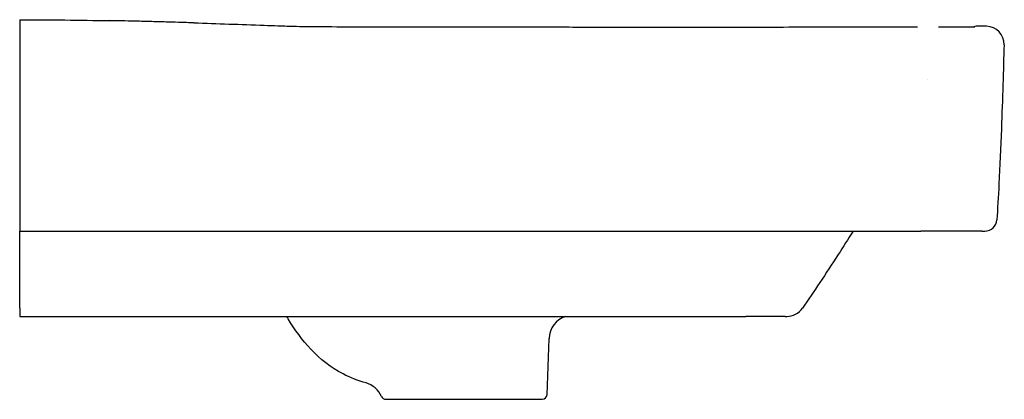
# Model space of a CAD drawing. Header units: millimetres. Extents: x -2 to 410, y -19 to 850.
# Tile 2 of 2: x 0 to 410, y 692 to 850. Entities that reach past the tile are written whole.
import ezdxf

# ---------------------------------------------------------------- set-up
doc = ezdxf.new("R2010")
doc.units = ezdxf.units.MM
doc.layers.add('GEB-KONTUR-A', color=5, linetype='CONTINUOUS')

msp = doc.modelspace()

# ---------------------------------------------------------------- linework, layer by layer
at = {"layer": 'GEB-KONTUR-A', "ltscale": 25}
for p, q in [((0, 850), (0, 847.13)), ((0, 847.13), (0, 839.62)), ((363.5, 847), (363.51, 847)), ((363.52, 847), (363.52, 847)), ((363.52, 847), (363.52, 847)), ((0, 839.62), (0, 766.83)), ((377.9, 825.02), (377.9, 825.02)), ((0, 766.83), (0, 762)), ((0, 762), (375.2, 762)), ((0, 729.99), (0, 762)), ((0, 729.99), (0, 726.5)), ((0, 726.5), (302.26, 726.5)), ((302.26, 726.5), (302.26, 726.5)), ((318.74, 726.5), (302.26, 726.5)), ((318.74, 726.5), (319.32, 726.5)), ((219.56, 693.93), (220.38, 717.36)), ((152.44, 692), (217.56, 692))]:
    msp.add_line(p, q, dxfattribs=at)
for centre, radius, start, end in [((401.84, 767), 5, 270, 356.228), ((319.32, 734.5), 8, 270, 325.3624), ((230.37, 717.01), 10, 108.3464, 178), ((152.44, 694), 2, 203.6184, 270), ((217.56, 694), 2, 270, 358)]:
    msp.add_arc(centre, radius, start, end, dxfattribs=at)
for centre, major_axis, ratio, start_param, end_param in [((399.09, 840.83), (-5.27, 3.8), 0.999999, 5.315944, 5.63187), ((402.33, 839.75), (7.5, -0.11), 0.999999, 6.271634, 7.841366), ((141.45, 689.19), (9.85, 1.74), 1, 0.237317, 1.11515)]:
    msp.add_ellipse(centre, major_axis=major_axis, ratio=ratio, start_param=start_param, end_param=end_param, dxfattribs=at)
for points in [[(0, 850), (12.5, 850), (25, 849.85), (37.5, 849.61)], [(72.5, 848.69), (82.26, 848.38), (92.01, 848.04), (101.77, 847.69)], [(101.77, 847.69), (105.77, 847.54), (108.85, 847.43), (113.77, 847.26)], [(101.77, 847.69), (105.77, 847.54), (108.85, 847.43), (113.77, 847.26)], [(113.77, 847.26), (113.77, 847.26), (113.77, 847.26), (113.77, 847.26)], [(113.77, 847.26), (113.77, 847.26), (113.77, 847.26), (113.77, 847.26)], [(113.8, 847.26), (113.83, 847.26), (113.85, 847.26), (113.88, 847.26)], [(363.52, 847), (366.93, 847.01), (370.35, 847.01), (373.74, 847.01)], [(363.52, 847), (366.93, 847.01), (370.35, 847.01), (373.74, 847.01)], [(402.53, 847.25), (401.43, 847.28), (400.32, 847.3), (399.22, 847.33)], [(144.21, 698.8), (144.21, 698.8), (144.21, 698.8), (144.21, 698.8)]]:
    msp.add_open_spline(points, degree=3, dxfattribs=at)
for points, knots in [([(72.5, 848.69), (72.5, 848.69), (72.38, 848.69), (71.9, 848.71), (71.52, 848.72), (70.14, 848.76), (68.94, 848.8), (65.82, 848.89), (63.88, 848.95), (59.6, 849.07), (57.31, 849.13), (52.69, 849.25), (50.39, 849.31), (46.12, 849.41), (44.18, 849.46), (41.06, 849.53), (39.85, 849.56), (38.48, 849.59), (38.1, 849.59), (37.62, 849.6), (37.5, 849.61), (37.5, 849.61)], [0.000001, 0.000001, 0.000001, 0.000001, 0.348801, 0.348801, 0.729934, 0.729934, 1.367133, 1.367133, 2.061963, 2.061963, 2.756371, 2.756371, 3.450694, 3.450694, 4.145366, 4.145366, 4.783544, 4.783544, 5.164314, 5.164314, 5.512507, 5.512507, 5.512507, 5.512507]), ([(111.24, 847.3), (111.24, 847.3), (111.28, 847.3), (111.98, 847.29), (115.03, 847.24), (123.44, 847.15), (128.32, 847.11), (140.19, 847.05), (147.37, 847.03), (156.89, 847.01), (158.6, 847.01), (160.33, 847.01)], [4.769991, 4.769991, 4.769991, 4.769991, 5.199969, 5.199969, 8.575159, 8.575159, 11.25103, 11.25103, 14.008429, 14.008429, 14.595119, 14.595119, 14.595119, 14.595119]), ([(113.9, 847.26), (115.33, 847.24), (117.31, 847.21), (123.44, 847.15), (128.32, 847.11), (140.19, 847.05), (147.37, 847.03), (156.89, 847.01), (158.6, 847.01), (160.33, 847.01)], [6.841378, 6.841378, 6.841378, 6.841378, 8.575159, 8.575159, 11.25103, 11.25103, 14.008429, 14.008429, 14.595119, 14.595119, 14.595119, 14.595119]), ([(160.33, 847.01), (160.49, 847.01), (160.65, 847.01), (167.16, 847), (173.56, 847), (180, 846.99)], [0.8976636, 0.8976636, 0.8976636, 0.8976636, 0.9001513, 0.9001513, 1, 1, 1, 1]), ([(180, 846.99), (188.95, 846.98), (197.7, 846.98), (206.08, 846.97), (206.93, 846.97), (207.78, 846.97), (208.62, 846.97), (208.65, 846.97), (208.68, 846.97), (208.71, 846.97), (213.46, 846.97), (218.08, 846.97), (222.59, 846.97), (226.78, 846.96), (230.87, 846.96), (234.87, 846.96), (234.89, 846.96), (234.9, 846.96), (234.92, 846.96), (243.24, 846.96), (251.19, 846.96), (258.76, 846.95), (263.4, 846.95), (267.9, 846.95), (272.27, 846.95), (275.03, 846.95), (277.74, 846.95), (280.4, 846.95), (287.25, 846.95), (293.77, 846.96), (300.01, 846.96), (300.03, 846.96), (300.04, 846.96), (300.06, 846.96), (306.29, 846.96), (312.25, 846.96), (317.96, 846.96), (317.99, 846.96), (318.02, 846.96), (318.04, 846.96), (323.74, 846.97), (329.2, 846.97), (334.44, 846.97), (334.47, 846.97), (334.5, 846.97), (334.53, 846.97), (339.76, 846.98), (344.76, 846.98), (349.57, 846.99), (349.61, 846.99), (349.64, 846.99), (349.68, 846.99), (354.48, 846.99), (359.09, 846.99), (363.5, 847)], [0, 0, 0, 0, 0.1005271, 0.1005271, 0.1005271, 0.1107422, 0.1107422, 0.1107422, 0.1111111, 0.1111111, 0.1111111, 0.1686174, 0.1686174, 0.1686174, 0.2220237, 0.2220237, 0.2220237, 0.2222222, 0.2222222, 0.2222222, 0.3333333, 0.3333333, 0.3333333, 0.4014935, 0.4014935, 0.4014935, 0.4445902, 0.4445902, 0.4445902, 0.5555556, 0.5555556, 0.5555556, 0.5558734, 0.5558734, 0.5558734, 0.6666667, 0.6666667, 0.6666667, 0.6671562, 0.6671562, 0.6671562, 0.7777778, 0.7777778, 0.7777778, 0.7784395, 0.7784395, 0.7784395, 0.8888889, 0.8888889, 0.8888889, 0.8897218, 0.8897218, 0.8897218, 1, 1, 1, 1]), ([(382.53, 847.02), (383.73, 847.02), (384.9, 847.02), (387.98, 847.03), (389.76, 847.03), (392.54, 847.03), (393.62, 847.04), (395.47, 847.04), (396.16, 847.04), (397.22, 847.05), (397.39, 847.05), (397.72, 847.06), (397.59, 847.05), (397.69, 847.06), (397.72, 847.07), (397.72, 847.07)], [1.920087, 1.920087, 1.920087, 1.920087, 2.306098, 2.306098, 2.998987, 2.998987, 3.632478, 3.632478, 4.389896, 4.389896, 5.429402, 5.429402, 7.669767, 7.669767, 9.048213, 9.048213, 9.048213, 9.048213]), ([(382.53, 847.02), (383.73, 847.02), (384.9, 847.02), (387.98, 847.03), (389.76, 847.03), (392.54, 847.03), (393.62, 847.04), (395.47, 847.04), (396.16, 847.04), (396.88, 847.05), (397.06, 847.05), (397.19, 847.05)], [1.920087, 1.920087, 1.920087, 1.920087, 2.306098, 2.306098, 2.998987, 2.998987, 3.632478, 3.632478, 4.389896, 4.389896, 4.84684, 4.84684, 4.84684, 4.84684]), ([(409.82, 839.56), (409.56, 829.39), (408.93, 809.19), (407.8, 783.18), (407.13, 771.22), (406.83, 766.67)], [0, 0, 0, 0, 0.477492, 0.778328, 1, 1, 1, 1]), ([(346.97, 762), (344.86, 758.66), (342.79, 755.41), (340.76, 752.26), (338.15, 748.22), (335.62, 744.35), (333.14, 740.63), (330.67, 736.91), (328.25, 733.35), (325.9, 729.95)], [0.0734853, 0.0734853, 0.0734853, 0.0734853, 0.3333333, 0.3333333, 0.3333333, 0.6666667, 0.6666667, 0.6666667, 1, 1, 1, 1]), ([(400.57, 762), (400.56, 762), (400.48, 762), (400.2, 762), (399.75, 762), (399.14, 762), (398.38, 762), (397.48, 762), (396.43, 762), (395.26, 762), (393.96, 762), (392.54, 762), (391, 762), (389.35, 762), (387.61, 762), (385.76, 762), (383.83, 762), (381.8, 762), (379.69, 762), (377.49, 762), (375.97, 762), (375.2, 762)], [0, 0, 0, 0, 0.0526316, 0.1052632, 0.1578947, 0.2105263, 0.2631579, 0.3157895, 0.3684211, 0.4210526, 0.4736842, 0.5263158, 0.5789474, 0.6315789, 0.6842105, 0.7368421, 0.7894737, 0.8421053, 0.8947368, 0.9473684, 0.9999998, 0.9999998, 0.9999998, 0.9999998]), ([(400.57, 762), (400.63, 762), (400.7, 762), (400.83, 762), (400.89, 762), (401.01, 762), (401.07, 762), (401.17, 762), (401.2, 762), (401.23, 762), (401.28, 762), (401.33, 762), (401.42, 762), (401.46, 762), (401.53, 762), (401.57, 762), (401.63, 762), (401.66, 762), (401.68, 762), (401.71, 762), (401.74, 762), (401.78, 762), (401.8, 762), (401.83, 762), (401.83, 762), (401.84, 762), (401.84, 762), (401.84, 762)], [0, 0, 0, 0, 0.0900488, 0.0900488, 0.1818635, 0.1818635, 0.2766299, 0.2766299, 0.3327434, 0.3333333, 0.3333333, 0.4186509, 0.4186509, 0.5029801, 0.5029801, 0.5861478, 0.5861478, 0.6666667, 0.6666667, 0.6666667, 0.7660227, 0.7660227, 0.8683528, 0.8683528, 0.9755015, 0.9755015, 0.9999995, 0.9999995, 0.9999995, 0.9999995]), ([(144.21, 698.8), (140.92, 699.75), (137.69, 700.97), (129.64, 705.13), (125.1, 708.73), (117.61, 716.68), (114.48, 721.03), (111.58, 725.87), (111.39, 726.18), (111.21, 726.5)], [0, 0, 0, 0, 1.027179, 1.027179, 2.717579, 2.717579, 4.304302, 4.304302, 4.413973, 4.413973, 4.413973, 4.413973])]:
    msp.add_open_spline(points, degree=3, knots=knots, dxfattribs=at)

doc.saveas('drawing.dxf')
